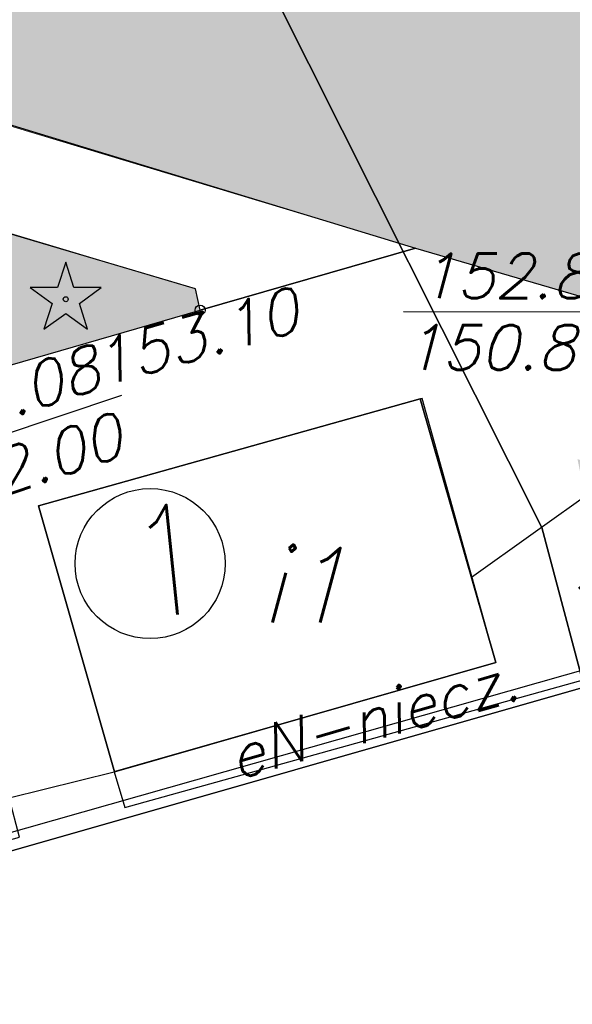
# Model space of a CAD drawing. Extents: x 1945528 to 1977779, y 1674768 to 1697044.
# Tile 15 of 23: x 1960327 to 1961441, y 1687535 to 1689519. Entities that reach past the tile are written whole.
import ezdxf

# ---------------------------------------------------------------- set-up
doc = ezdxf.new("R2010")
doc.units = 0
doc.header["$MEASUREMENT"] = 0
for name, pattern in [('4001', [0]), ('4003', [3000, 2000, -1000]), ('4004', [4000, 3000, -1000])]:
    doc.linetypes.add(name, pattern=pattern)
doc.layers.add('area', color=6, linetype='Continuous', plot=False)
for name, color, linetype in [('BUDYNKI', 7, 'Continuous'), ('DROGI', 135, 'Continuous'), ('DZIALKI', 7, 'Continuous'), ('ROSLINNOSC', 104, 'Continuous'), ('RZEZBA', 8, 'Continuous'), ('SYSTEM', 7, 'Continuous'), ('TEXT', 2, 'Continuous'), ('UZ_ENERGIA', 10, 'Continuous'), ('UZ_KANALIZACJA', 14, 'Continuous'), ('UZ_WODA', 140, 'Continuous')]:
    doc.layers.add(name, color=color, linetype=linetype)
doc.layers.add('ZIELEN', color=82, linetype='Continuous', lineweight=0)
doc.styles.add('romans', font='romans.shx', dxfattribs={"width": 0.8})
doc.styles.get("Standard").update_dxf_attribs({"font": 'txt', "bigfont": 'BIGFONT.SHX'})

# ---------------------------------------------------------------- blocks, each defined once
blk = doc.blocks.new('1001')
at = {"layer": 'SYSTEM', "color": 250, "linetype": 'Continuous'}
blk.add_line((0, 0), (0, 0), dxfattribs=at)
blk = doc.blocks.new('1811')
at = {"layer": 'RZEZBA', "color": 8, "linetype": 'Continuous'}
blk.add_circle((0, 0), 0.2, dxfattribs=at)
blk = doc.blocks.new('1412')
at = {"layer": 'ROSLINNOSC', "color": 104, "linetype": 'Continuous'}
for p, q in [((0, 1.5), (-0.33, 0.47)), ((0.33, 0.47), (0, 1.5)), ((-0.33, 0.47), (-1.43, 0.47)), ((-1.43, 0.47), (-0.55, -0.17)), ((1.43, 0.47), (0.33, 0.47)), ((0.55, -0.17), (1.43, 0.47)), ((-0.55, -0.17), (-0.88, -1.21)), ((0.88, -1.21), (0.55, -0.17)), ((-0.88, -1.21), (0, -0.57)), ((0, -0.57), (0.88, -1.21))]:
    blk.add_line(p, q, dxfattribs=at)
blk.add_circle((0, 0), 0.1, dxfattribs=at)
blk = doc.blocks.new('soc mdcp')
at = {"layer": 'BUDYNKI', "color": 7, "linetype": '4001'}
for points in [[(-0.54, 35.5, 0), (7.16, 37.65, 0), (8.68, 32.34, 0), (0.994, 30.14, 0), (-0.54, 35.5, 0)], [(-7.72, 26.93, 0), (-0.92, 28.82, 0), (-1.13, 29.61, 0), (0.99, 30.14, 0), (1.2, 29.42, 0), (11.94, 32.41, 0), (19.61, 5.57, 0), (19.79, 0.74, 0), (2.36, -4.2, 0), (0, 0, 0), (-7.72, 26.93, 0)]]:
    blk.add_polyline3d(points, dxfattribs=at)
at = {"layer": 'DROGI', "color": 8, "linetype": '4004'}
for p, q in [((-9.509, 45.733), (7.06, 40.69)), ((2.63, 39.87), (-11.059, 43.908)), ((7.06, 40.69), (2.72, 39.44)), ((2.72, 39.44), (7.06, 40.69)), ((7.06, 40.69), (19.58, 37.04)), ((2.72, 39.44, 153.16), (2.63, 39.87, 153.16)), ((-11.01, 35.47), (2.72, 39.44)), ((7.16, 37.65), (-0.54, 35.5)), ((8.68, 32.34), (7.16, 37.65)), ((-0.54, 35.5), (0.994, 30.14)), ((0.994, 30.14), (8.68, 32.34)), ((11.37, 32.1), (-8.48, 26.44))]:
    blk.add_line(p, q, dxfattribs=at)
at = {"layer": 'DZIALKI', "color": 7, "linetype": '4001'}
for p, q in [((9.61, 35.06), (-1.92, 58)), ((-1.92, 58), (9.61, 35.06)), ((15.73, 11.99), (9.61, 35.06)), ((9.61, 35.06), (15.73, 11.99))]:
    blk.add_line(p, q, dxfattribs=at)
at = {"layer": 'ROSLINNOSC', "color": 7, "linetype": '4003'}
blk.add_polyline3d([(-8.48, 26.44, 0), (11.37, 32.1, 0), (12.73, 27.58, 0), (18.24, 8.21, 153.26), (20.3, 0.99, 0), (0.47, -4.76, 0), (-8.48, 26.44, 0)], dxfattribs=at)
at = {"layer": 'UZ_ENERGIA', "color": 1, "linetype": '4001'}
blk.add_line((-7.49, 27.1), (11.6, 32.52), dxfattribs=at)
at = {"layer": 'UZ_KANALIZACJA', "color": 14, "linetype": 'Continuous'}
blk.add_line((-3.155, 36.294), (1.139, 37.725), dxfattribs=at)
at = {"layer": 'UZ_WODA', "color": 5, "linetype": 'Continuous'}
blk.add_line((6.818, 39.41), (11.277, 39.408), dxfattribs=at)
at = {"layer": 'UZ_WODA', "color": 5, "linetype": '4001'}
blk.add_line((12.11, 36.85), (8.19, 34.051), dxfattribs=at)
at = {"layer": 'DZIALKI', "color": 7, "xscale": 0.5, "yscale": 0.5, "zscale": 0.5}
blk.add_blockref('1001', (9.61, 35.06), dxfattribs=at)
blk.add_blockref('1001', (9.61, 35.06), dxfattribs=at)
blk.add_blockref('1001', (9.61, 35.06), dxfattribs=at)
blk.add_blockref('1001', (9.61, 35.06), dxfattribs=at)
at = {"layer": 'ROSLINNOSC', "color": 104, "xscale": 0.5, "yscale": 0.5, "zscale": 0.5}
blk.add_blockref('1412', (0.01, 39.66), dxfattribs=at)
at = {"layer": 'RZEZBA', "color": 8, "xscale": 0.5, "yscale": 0.5, "zscale": 0.5}
blk.add_blockref('1811', (2.72, 39.44, 153.1), dxfattribs=at)
at = {"layer": 'BUDYNKI', "color": 7, "oblique": 15}
blk.add_text('i1', height=1.5, rotation=359.97, dxfattribs=at).set_placement((3.922, 33.145))
at = {"layer": 'RZEZBA', "color": 8, "oblique": 15}
for s, rotation, p in [('153.10', 15.7642, (0.702, 37.886, 153.1)), ('153.27', 13, (10.108, 33.021, 153.27))]:
    blk.add_text(s, height=0.9, rotation=rotation, dxfattribs=at).set_placement(p)
at = {"layer": 'UZ_ENERGIA', "color": 1, "oblique": 15}
blk.add_text('eN-niecz.', height=0.9, rotation=15.8502, dxfattribs=at).set_placement((3.438, 29.975))
at = {"layer": 'UZ_KANALIZACJA', "color": 14, "oblique": 15}
for s, p in [('153.08', (-3.235, 36.552)), ('152.00', (-2.785, 35.184))]:
    blk.add_text(s, height=0.9, rotation=18.435, dxfattribs=at).set_placement(p)
at = {"layer": 'UZ_WODA', "color": 5, "oblique": 15}
for s, p in [('152.81', (7.113, 39.68)), ('150.86', (6.817, 38.24))]:
    blk.add_text(s, height=0.9, rotation=359.97, dxfattribs=at).set_placement(p)

msp = doc.modelspace()

# ---------------------------------------------------------------- hatches: boundary and pattern name
at = {"layer": 'ZIELEN', "transparency": 33554483}
h = msp.add_hatch(color=256, dxfattribs=at)
h.dxf.hatch_style = 1
h.paths.add_polyline_path([(1961451.844, 1688633.251), (1961487.844, 1688452.251), (1961927.844, 1688299.251), (1962157.844, 1688374.251)], flags=17)
h.paths.add_polyline_path([(1961124.844, 1689058.251), (1962376.844, 1688693.251), (1962600.244, 1690452.351), (1962523.544, 1690466.951), (1962101.444, 1690487.451), (1962154.044, 1691137.751), (1961623.877, 1691122.514), (1961233.93, 1691063.742), (1959212.244, 1690049.403), (1959463.844, 1689559.251)])
h.paths.add_polyline_path([(1962656.844, 1685515.251), (1962905.844, 1686936.251), (1962826.644, 1686989.051), (1962751.344, 1687051.551), (1962683.544, 1687130.451), (1962601.444, 1687228.351), (1962524.444, 1687335.651), (1962454.844, 1687446.951), (1962412.844, 1687530.851), (1962361.844, 1687655.651), (1962329.544, 1687751.251), (1962284.844, 1687902.251), (1962051.844, 1687829.251), (1961986.045, 1687811.649), (1961894.917, 1687787.265), (1961905.844, 1687748.251), (1962028.844, 1687717.251)])
h.paths.add_polyline_path([(1957962.545, 1688995.252), (1958594.9, 1689183.623), (1959200.917, 1689364.266), (1959259.602, 1689519.182), (1959033.813, 1689959.051), (1957593.594, 1689242.651), (1956116.502, 1688512.11), (1958095.184, 1681473.477), (1960268.844, 1682072.251), (1960293.844, 1682279.251), (1961132.844, 1682482.251), (1961061.844, 1683344.251), (1962362.765, 1683274.252), (1962633.844, 1684785.251), (1962579.844, 1685125.251), (1962448.844, 1685088.251), (1962450.774, 1685016.501), (1961711.844, 1684807.251), (1961619.844, 1684678.251), (1961711.844, 1684371.251), (1960833.844, 1684106.251), (1960740.981, 1684410.803), (1960654.844, 1684569.251), (1960465.844, 1684513.251), (1960943.759, 1682767.9), (1958063.921, 1681948.273), (1956363.844, 1687921.251), (1959240.844, 1688751.254), (1959303.22, 1688532.089), (1959564.45, 1688607.557), (1959478.801, 1688894.866), (1959239.317, 1688822.768), (1959145.153, 1689138.939), (1959528.51, 1689253.214), (1959708.552, 1688649.223), (1960690.844, 1688933.251), (1960681.844, 1688976.251), (1959642.409, 1689287.167), (1959145.152, 1689138.942), (1959207.04, 1688930.967), (1957585.549, 1688447.622), (1957465.605, 1688846.987)])

# ---------------------------------------------------------------- linework, layer by layer
at = {"elevation": -15328}
msp.add_lwpolyline([(1960364.844, 1688539.251), (1960517.588, 1688003.809), (1961286.844, 1688223.251), (1961138.308, 1688755.218)], close=True, dxfattribs=at)
at = {"layer": 'TEXT', "color": 4, "linetype": 'Continuous'}
msp.add_circle((1960590.055, 1688422.561), 151.262, dxfattribs=at)
at = {"layer": 'ZIELEN'}
msp.add_lwpolyline([(1961124.844, 1689058.251), (1962376.844, 1688693.251), (1962600.244, 1690452.351), (1962523.544, 1690466.951), (1962101.444, 1690487.451), (1962154.044, 1691137.751), (1961623.877, 1691122.514), (1961233.93, 1691063.742), (1959212.207, 1690049.476), (1959463.844, 1689559.251)], close=True, dxfattribs=at)
msp.add_lwpolyline([(1958095.184, 1681473.477), (1956116.502, 1688512.11), (1959033.813, 1689959.051), (1959259.602, 1689519.182), (1959200.917, 1689364.266), (1957465.605, 1688846.987), (1957585.549, 1688447.622), (1959207.04, 1688930.967), (1959145.152, 1689138.942), (1959642.409, 1689287.167), (1960681.844, 1688976.251), (1960690.844, 1688933.251), (1959708.552, 1688649.223), (1959528.51, 1689253.216), (1959145.152, 1689138.942), (1959239.319, 1688822.759), (1959478.801, 1688894.866), (1959564.45, 1688607.557), (1959303.22, 1688532.089), (1959240.844, 1688751.254), (1956363.844, 1687921.251), (1958063.921, 1681948.273)], dxfattribs=at)

# ---------------------------------------------------------------- block references
at = {"layer": 'area', "xscale": 100, "yscale": 100, "zscale": 100}
msp.add_blockref('soc mdcp', (1960418.844, 1684989.251, -15084.1), dxfattribs=at)

# ---------------------------------------------------------------- texts
at = {"layer": 'TEXT', "color": 4, "linetype": 'Continuous', "insert": (1960539.286, 1688532.289), "char_height": 221.981, "attachment_point": 1, "rotation": 5.925115, "style": 'romans'}
msp.add_mtext_dynamic_manual_height_columns('1', width=58.77676, gutter_width=5, heights=[0], dxfattribs=at)

doc.saveas('drawing.dxf')
